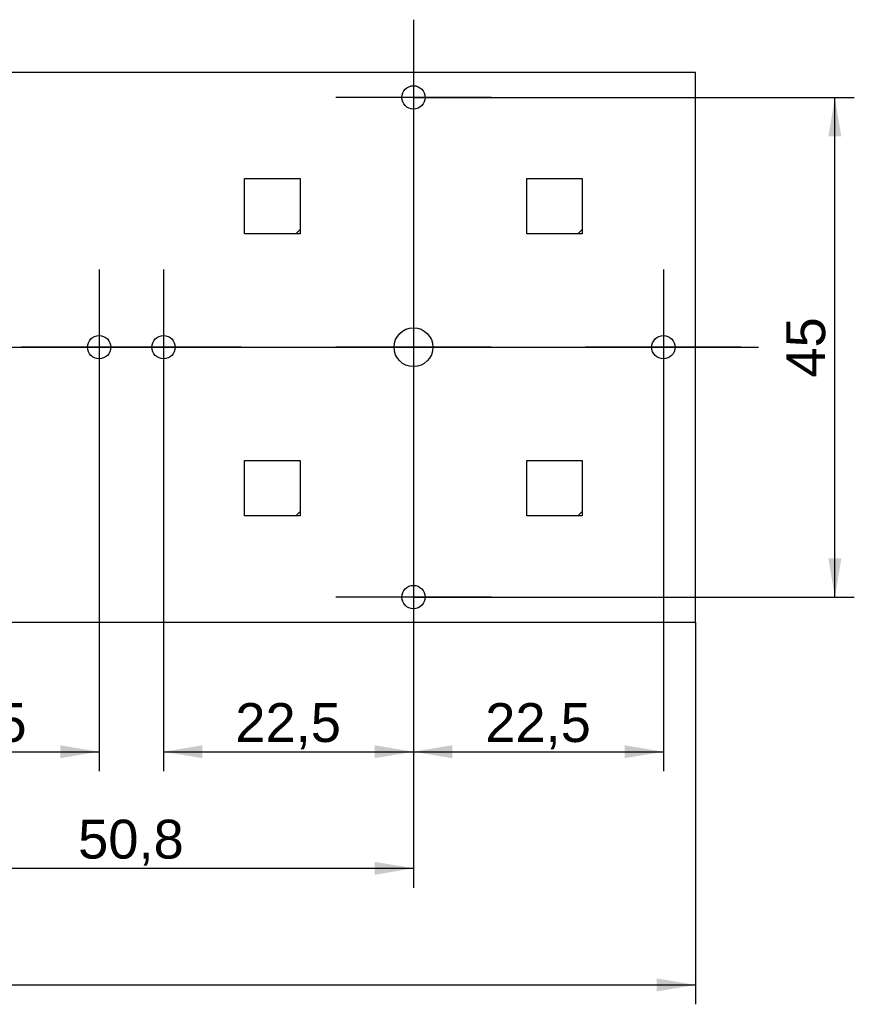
# Model space of a CAD drawing. Header units: millimetres. Extents: x 7 to 819, y 15 to 587.
# Tile 9 of 45: x 235 to 310, y 170 to 259. Entities that reach past the tile are written whole.
import ezdxf
from ezdxf.enums import TextEntityAlignment as Align
from ezdxf.lldxf.tags import DXFTag

# ---------------------------------------------------------------- set-up
doc = ezdxf.new("R2010")
doc.units = ezdxf.units.MM
doc.layers.add('Default', color=7, linetype='Continuous')
doc.layers.add('RECLED_224X50MM_', color=7, linetype='Continuous')
doc.styles.add('SEACAD_Arial', font='arial.ttf')
tags = doc.linetypes.add('CENTER2', pattern=[28.575, 19.05, -3.175, 3.175, -3.175]).pattern_tags.tags
tags[10:11] = [DXFTag(74, 4), DXFTag(75, 0), DXFTag(340, '0'), DXFTag(46, 0.0), DXFTag(50, 0.0), DXFTag(44, 0.0), DXFTag(45, 0.0)]
tags[8:9] = [DXFTag(74, 4), DXFTag(75, 0), DXFTag(340, '0'), DXFTag(46, 0.0), DXFTag(50, 0.0), DXFTag(44, 0.0), DXFTag(45, 0.0)]
tags[6:7] = [DXFTag(74, 4), DXFTag(75, 0), DXFTag(340, '0'), DXFTag(46, 0.0), DXFTag(50, 0.0), DXFTag(44, 0.0), DXFTag(45, 0.0)]
tags[4:5] = [DXFTag(74, 4), DXFTag(75, 0), DXFTag(340, '0'), DXFTag(46, 0.0), DXFTag(50, 0.0), DXFTag(44, 0.0), DXFTag(45, 0.0)]
doc.dimstyles.new('ISO', dxfattribs={"dimtxt": 3.5, "dimasz": 3.5, "dimexe": 1.75, "dimexo": 0, "dimgap": 0.875, "dimtad": 1, "dimtxsty": 'SEACAD_Arial', "dimblk1": '_SE_FILLED', "dimblk2": '_SE_FILLED', "dimsah": 1, "dimcen": 1.75, "dimadec": 0, "dimazin": 0, "dimtfac": 0.5, "dimtdec": 3, "dimtmove": 0, "dimatfit": 3, "dimfxl": 1, "dimarcsym": 0})

# ---------------------------------------------------------------- blocks, each defined once
blk = doc.blocks.new('SEANNOT_GROUP26')
at = {"layer": 'Default', "color": 7, "linetype": 'CENTER2'}
blk.add_line((67.179, 229.57), (301.314, 229.57), dxfattribs=at)
blk = doc.blocks.new('SEANNOT_GROUP37')
at = {"layer": 'Default', "color": 7, "linetype": 'CENTER2'}
for p, q in [((270.26, 214.07), (270.26, 200.07)), ((277.26, 207.07), (263.26, 207.07))]:
    blk.add_line(p, q, dxfattribs=at)
blk = doc.blocks.new('SEANNOT_GROUP38')
at = {"layer": 'Default', "color": 7, "linetype": 'CENTER2'}
for p, q in [((292.76, 236.57), (292.76, 222.57)), ((299.76, 229.57), (285.76, 229.57))]:
    blk.add_line(p, q, dxfattribs=at)
blk = doc.blocks.new('SEANNOT_GROUP39')
at = {"layer": 'Default', "color": 7, "linetype": 'CENTER2'}
for p, q in [((270.26, 236.57), (270.26, 222.57)), ((277.26, 229.57), (263.26, 229.57))]:
    blk.add_line(p, q, dxfattribs=at)
blk = doc.blocks.new('SEANNOT_GROUP40')
at = {"layer": 'Default', "color": 7, "linetype": 'CENTER2'}
for p, q in [((247.76, 236.57), (247.76, 222.57)), ((254.76, 229.57), (240.76, 229.57))]:
    blk.add_line(p, q, dxfattribs=at)
blk = doc.blocks.new('SEANNOT_GROUP41')
at = {"layer": 'Default', "color": 7, "linetype": 'CENTER2'}
for p, q in [((241.96, 236.57), (241.96, 222.57)), ((248.96, 229.57), (234.96, 229.57))]:
    blk.add_line(p, q, dxfattribs=at)
blk = doc.blocks.new('SEANNOT_GROUP46')
at = {"layer": 'Default', "color": 7, "linetype": 'CENTER2'}
for p, q in [((270.26, 259.07), (270.26, 245.07)), ((277.26, 252.07), (263.26, 252.07))]:
    blk.add_line(p, q, dxfattribs=at)
blk = doc.blocks.new('SE3')
at = {"layer": 'RECLED_224X50MM_', "color": 7, "linetype": 'Continuous'}
for p, q in [((295.66, 254.32), (72.66, 254.32)), ((295.66, 204.82), (295.66, 254.32)), ((255.06, 244.77), (260.06, 244.77)), ((255.06, 239.77), (255.06, 244.77)), ((260.06, 244.77), (260.06, 240.17)), ((280.46, 244.77), (285.46, 244.77)), ((280.46, 239.77), (280.46, 244.77)), ((285.46, 244.77), (285.46, 240.17)), ((259.66, 239.77), (255.06, 239.77)), ((260.06, 240.17), (259.66, 239.77)), ((260.06, 239.77), (259.66, 239.77)), ((260.06, 240.17), (260.06, 239.77)), ((285.06, 239.77), (280.46, 239.77)), ((285.46, 240.17), (285.06, 239.77)), ((285.46, 239.77), (285.06, 239.77)), ((285.46, 240.17), (285.46, 239.77)), ((255.06, 219.37), (260.06, 219.37)), ((255.06, 214.37), (255.06, 219.37)), ((260.06, 219.37), (260.06, 214.77)), ((280.46, 219.37), (285.46, 219.37)), ((280.46, 214.37), (280.46, 219.37)), ((285.46, 219.37), (285.46, 214.77)), ((260.06, 214.77), (259.66, 214.37)), ((260.06, 214.77), (260.06, 214.37)), ((285.46, 214.77), (285.06, 214.37)), ((285.46, 214.77), (285.46, 214.37)), ((259.66, 214.37), (255.06, 214.37)), ((260.06, 214.37), (259.66, 214.37)), ((285.06, 214.37), (280.46, 214.37)), ((285.46, 214.37), (285.06, 214.37)), ((72.66, 204.82), (295.66, 204.82))]:
    blk.add_line(p, q, dxfattribs=at)
for centre, radius in [((270.26, 252.07), 1.05), ((241.96, 229.57), 1.05), ((247.76, 229.57), 1.05), ((270.26, 229.57), 1.75), ((292.76, 229.57), 1.05), ((270.26, 207.07), 1.05)]:
    blk.add_circle(centre, radius, dxfattribs=at)
blk = doc.blocks.new('DMBLK50')
at = {"layer": 'Default', "linetype": 'Continuous'}
for points in [[(222.96, 192.554), (222.96, 193.721), (219.46, 193.138)], [(238.46, 192.554), (241.96, 193.138), (238.46, 193.721)]]:
    blk.add_hatch(color=7, dxfattribs=at).paths.add_polyline_path(points)
at = {"layer": 'Default', "color": 7, "linetype": 'Continuous'}
for p, q in [((241.96, 222.57), (241.96, 191.388)), ((219.46, 207.07), (219.46, 191.388)), ((219.46, 193.138), (241.96, 193.138))]:
    blk.add_line(p, q, dxfattribs=at)
at = {"layer": 'Default', "color": 7, "linetype": 'Continuous', "style": 'SEACAD_Arial'}
blk.add_text('22,5', height=3.5, dxfattribs=at).set_placement((225.917, 197.513), align=Align.TOP_LEFT)
blk = doc.blocks.new('_SE_FILLED')
at = {"color": 0}
blk.add_line((0, 0), (-1, 0), dxfattribs=at)
blk.add_solid([(0, 0), (-1, -0.1665), (-1, 0.1665), (0, 0)], dxfattribs=at)
blk = doc.blocks.new('DMBLK51')
at = {"layer": 'Default', "linetype": 'Continuous'}
for points in [[(251.26, 192.554), (251.26, 193.721), (247.76, 193.138)], [(266.76, 192.554), (270.26, 193.138), (266.76, 193.721)]]:
    blk.add_hatch(color=7, dxfattribs=at).paths.add_polyline_path(points)
at = {"layer": 'Default', "color": 7, "linetype": 'Continuous'}
for p, q in [((270.26, 252.07), (270.26, 191.388)), ((247.76, 229.57), (247.76, 191.388)), ((247.76, 193.138), (270.26, 193.138))]:
    blk.add_line(p, q, dxfattribs=at)
at = {"layer": 'Default', "color": 7, "linetype": 'Continuous', "style": 'SEACAD_Arial'}
blk.add_text('22,5', height=3.5, dxfattribs=at).set_placement((254.217, 197.513), align=Align.TOP_LEFT)
blk = doc.blocks.new('DMBLK52')
at = {"layer": 'Default', "linetype": 'Continuous'}
for points in [[(273.76, 192.554), (273.76, 193.721), (270.26, 193.138)], [(289.26, 192.554), (292.76, 193.138), (289.26, 193.721)]]:
    blk.add_hatch(color=7, dxfattribs=at).paths.add_polyline_path(points)
at = {"layer": 'Default', "color": 7, "linetype": 'Continuous'}
for p, q in [((292.76, 229.57), (292.76, 191.388)), ((270.26, 207.07), (270.26, 191.388)), ((270.26, 193.138), (292.76, 193.138))]:
    blk.add_line(p, q, dxfattribs=at)
at = {"layer": 'Default', "color": 7, "linetype": 'Continuous', "style": 'SEACAD_Arial'}
blk.add_text('22,5', height=3.5, dxfattribs=at).set_placement((276.717, 197.513), align=Align.TOP_LEFT)
blk = doc.blocks.new('DMBLK56')
at = {"layer": 'Default', "linetype": 'Continuous'}
for points in [[(222.96, 182.054), (222.96, 183.221), (219.46, 182.638)], [(266.76, 182.054), (270.26, 182.638), (266.76, 183.221)]]:
    blk.add_hatch(color=7, dxfattribs=at).paths.add_polyline_path(points)
at = {"layer": 'Default', "color": 7, "linetype": 'Continuous'}
for p, q in [((219.46, 229.57), (219.46, 180.888)), ((270.26, 229.57), (270.26, 180.888)), ((219.46, 182.638), (270.26, 182.638))]:
    blk.add_line(p, q, dxfattribs=at)
at = {"layer": 'Default', "color": 7, "linetype": 'Continuous', "style": 'SEACAD_Arial'}
blk.add_text('50,8', height=3.5, dxfattribs=at).set_placement((240.067, 187.013), align=Align.TOP_LEFT)
blk = doc.blocks.new('DMBLK57')
at = {"layer": 'Default', "linetype": 'Continuous'}
for points in [[(76.16, 171.554), (76.16, 172.721), (72.66, 172.138)], [(292.16, 171.554), (295.66, 172.138), (292.16, 172.721)]]:
    blk.add_hatch(color=7, dxfattribs=at).paths.add_polyline_path(points)
at = {"layer": 'Default', "color": 7, "linetype": 'Continuous'}
for p, q in [((72.66, 204.82), (72.66, 170.388)), ((295.66, 204.82), (295.66, 170.388)), ((72.66, 172.138), (295.66, 172.138))]:
    blk.add_line(p, q, dxfattribs=at)
at = {"layer": 'Default', "color": 7, "linetype": 'Continuous', "style": 'SEACAD_Arial'}
blk.add_text('223', height=3.5, dxfattribs=at).set_placement((180.052, 176.513), align=Align.TOP_LEFT)
blk = doc.blocks.new('DMBLK59')
at = {"layer": 'Default', "linetype": 'Continuous'}
for points in [[(308.781, 248.57), (308.198, 252.07), (307.614, 248.57)], [(308.781, 210.57), (307.614, 210.57), (308.198, 207.07)]]:
    blk.add_hatch(color=7, dxfattribs=at).paths.add_polyline_path(points)
at = {"layer": 'Default', "color": 7, "linetype": 'Continuous'}
for p, q in [((270.26, 252.07), (309.948, 252.07)), ((308.198, 207.07), (308.198, 252.07)), ((270.26, 207.07), (309.948, 207.07))]:
    blk.add_line(p, q, dxfattribs=at)
at = {"layer": 'Default', "color": 7, "linetype": 'Continuous', "style": 'SEACAD_Arial'}
blk.add_text('45', height=3.5, rotation=90, dxfattribs=at).set_placement((303.823, 226.831), align=Align.TOP_LEFT)

msp = doc.modelspace()

# ---------------------------------------------------------------- block references
at = {"layer": 'Default'}
for name in ['SEANNOT_GROUP46', 'SE3', 'SEANNOT_GROUP41', 'SEANNOT_GROUP40', 'SEANNOT_GROUP39', 'SEANNOT_GROUP38', 'SEANNOT_GROUP26', 'SEANNOT_GROUP37']:
    msp.add_blockref(name, (0, 0), dxfattribs=at)

# ---------------------------------------------------------------- dimensions: what is measured, and where the dimension line sits
at = {"layer": 'Default', "color": 7, "linetype": 'Continuous'}
for base, p1, p2, picture, middle in [((270.26, 193.138), (247.76, 229.57), (270.26, 252.07), 'DMBLK51', (259.01, 193.138)), ((241.96, 193.138), (219.46, 207.07), (241.96, 229.57), 'DMBLK50', (230.71, 193.138)), ((292.76, 193.138), (270.26, 207.07), (292.76, 229.57), 'DMBLK52', (281.51, 193.138))]:
    dim = msp.add_linear_dim(base=base, p1=p1, p2=p2, text='\\A1;<> ', dimstyle='ISO', dxfattribs=at)
    dim.commit()
    dim.dimension.update_dxf_attribs({"geometry": picture, "text_midpoint": middle, "dimtype": 160})
for base, p1, p2, angle, picture, middle in [((308.198, 207.07), (270.26, 207.07), (270.26, 252.07), 90, 'DMBLK59', (308.198, 229.57)), ((219.46, 182.638), (219.46, 229.57), (270.26, 229.57), 0, 'DMBLK56', (244.86, 182.638)), ((72.66, 172.138), (72.66, 204.82), (295.66, 204.82), 0, 'DMBLK57', (184.16, 172.138))]:
    dim = msp.add_linear_dim(base=base, p1=p1, p2=p2, angle=angle, text='\\A1;<> ', dimstyle='ISO', dxfattribs=at)
    dim.commit()
    dim.dimension.update_dxf_attribs({"geometry": picture, "text_midpoint": middle, "dimtype": 161})

doc.saveas('drawing.dxf')
